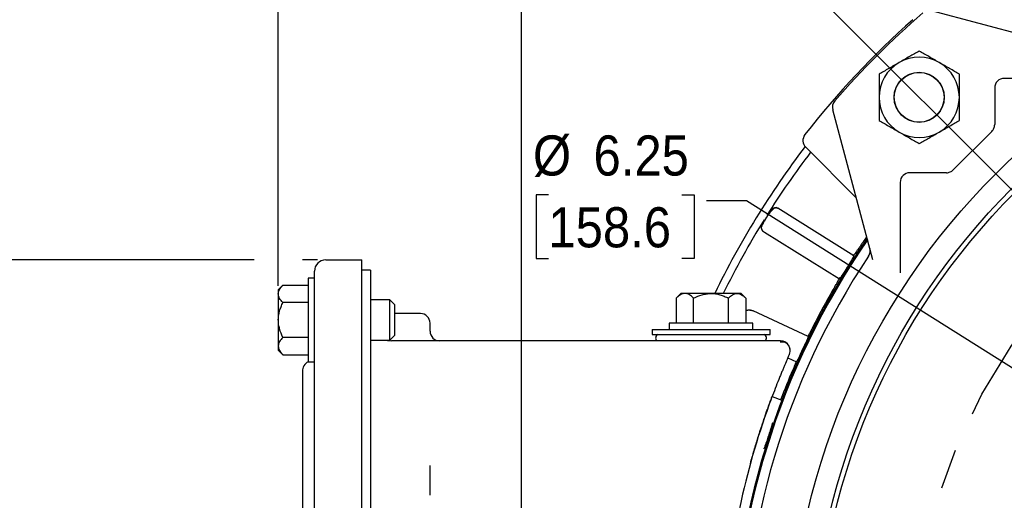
# Model space of a CAD drawing. Header units: inches. Extents: x 1.5 to 80, y 0 to 39.8.
# Tile 8 of 15: x 51.4 to 57.5, y 30.9 to 33.9. Entities that reach past the tile are written whole.
import ezdxf

# ---------------------------------------------------------------- set-up
doc = ezdxf.new("R2010")
doc.units = ezdxf.units.IN
doc.header["$MEASUREMENT"] = 0
doc.linetypes.add('SLD-Center', pattern=[1.45, 0.7, -0.25, 0.25, -0.25])
doc.linetypes.add('SLD-Solid', pattern=[0])
doc.layers.add('CENTER', color=40, linetype='SLD-Center')
doc.layers.add('SLD-0', color=7, linetype='Continuous')
doc.styles.add('SLDTEXTSTYLE0', font='GOTHIC.TTF', dxfattribs={"width": 0.913})
doc.dimstyles.new('SLDDIMSTYLE0', dxfattribs={"dimtxt": 0.25, "dimasz": 0.3, "dimexe": 0, "dimexo": 0.0625, "dimgap": 0.0625, "dimtad": 0, "dimtih": 1, "dimtoh": 1, "dimrnd": 1e-09, "dimzin": 12, "dimdsep": 46, "dimtxsty": 'SLDTEXTSTYLE0', "dimsah": 1, "dimcen": 0.09, "dimadec": 0, "dimazin": 3, "dimtfac": 1, "dimtofl": 0, "dimtmove": 0, "dimatfit": 3, "dimfxl": 0, "dimfrac": 2, "dimtolj": 1, "dimtzin": 12, "dimarcsym": 0})
doc.dimstyles.new('SLDDIMSTYLE4', dxfattribs={"dimtxt": 0.25, "dimasz": 0.3, "dimexe": 0, "dimexo": 0.0625, "dimgap": 0.0625, "dimtad": 0, "dimtih": 1, "dimtoh": 1, "dimdec": 4, "dimzin": 4, "dimdsep": 46, "dimtxsty": 'SLDTEXTSTYLE0', "dimsah": 1, "dimcen": 0.09, "dimazin": 1, "dimtfac": 1, "dimtofl": 0, "dimtmove": 0, "dimatfit": 3, "dimfxl": 0, "dimfrac": 2, "dimtolj": 1, "dimtzin": 12, "dimarcsym": 0})
doc.dimstyles.new('SLDDIMSTYLE6', dxfattribs={"dimtxt": 0.25, "dimasz": 0.3, "dimexe": 0, "dimexo": 0.0625, "dimgap": 0.0625, "dimtad": 0, "dimtih": 1, "dimtoh": 1, "dimrnd": 1e-09, "dimzin": 12, "dimdsep": 46, "dimtxsty": 'SLDTEXTSTYLE0', "dimsah": 1, "dimcen": 0, "dimadec": 0, "dimazin": 3, "dimtfac": 1, "dimtofl": 0, "dimtmove": 0, "dimatfit": 3, "dimfxl": 0, "dimfrac": 2, "dimtolj": 1, "dimtzin": 12, "dimarcsym": 0})

# ---------------------------------------------------------------- blocks, each defined once
blk = doc.blocks.new('_D_8')
at = {"layer": 'SLD-0'}
for p, q in [((60.5767, 34.7697), (60.5767, 36.5864)), ((57.9781, 32.481), (55.8363, 34.6229))]:
    blk.add_line(p, q, dxfattribs=at)
for start, end in [(90, 103.51152), (120.28186, 135)]:
    blk.add_arc((60.5767, 29.8824), 6.579, start, end, dxfattribs=at)
for points in [[(60.5767, 36.4614), (60.2754, 36.5171), (60.2782, 36.3921)], [(55.9246, 34.5345), (56.1847, 34.6965), (56.0984, 34.7869)]]:
    blk.add_solid(points, dxfattribs=at)
at = {"layer": 'SLD-0', "char_height": 0.25, "attachment_point": 1, "style": 'SLDTEXTSTYLE0'}
for s, insert in [('45.00°', (57.5767, 36.28)), ('EQ. SPACED', (57.0785, 35.8831))]:
    blk.add_mtext(s, dxfattribs=dict(at, insert=insert))
blk = doc.blocks.new('_D_9')
at = {"layer": 'SLD-0'}
for p, q in [((54.5222, 30.0324), (54.5222, 37.293)), ((60.5767, 35.4254), (60.5767, 37.293)), ((54.5222, 37.168), (56.9308, 37.168)), ((57.1338, 37.2048), (57.0577, 37.2048)), ((57.0577, 37.2048), (57.0577, 36.808)), ((57.9651, 37.2048), (58.0413, 37.2048)), ((58.0413, 37.2048), (58.0413, 36.808)), ((60.5767, 37.168), (58.1681, 37.168)), ((57.0577, 36.808), (57.1338, 36.808)), ((58.0413, 36.808), (57.9651, 36.808)), ((60.5767, 34.7697), (60.5767, 35.1254)), ((54.5222, 27.7824), (54.5222, 29.7324))]:
    blk.add_line(p, q, dxfattribs=at)
for points in [[(54.5222, 37.168), (54.8222, 37.1055), (54.8222, 37.2305)], [(60.5767, 37.168), (60.2767, 37.2305), (60.2767, 37.1055)]]:
    blk.add_solid(points, dxfattribs=at)
at = {"layer": 'SLD-0', "char_height": 0.25, "attachment_point": 1, "style": 'SLDTEXTSTYLE0'}
for s, insert in [('6.05', (57.2262, 37.575)), ('153.8', (57.1338, 37.1273))]:
    blk.add_mtext(s, dxfattribs=dict(at, insert=insert))
blk = doc.blocks.new('_D_11')
at = {"layer": 'SLD-0'}
for p, q in [((52.8572, 32.4474), (50.5193, 32.4474)), ((50.6443, 32.4474), (50.6443, 30.2932)), ((53.2522, 32.4474), (53.1572, 32.4474)), ((50.2286, 29.9192), (50.1525, 29.9192)), ((50.1525, 29.9192), (50.1525, 29.5223)), ((51.0599, 29.9192), (51.1361, 29.9192)), ((51.1361, 29.9192), (51.1361, 29.5223)), ((50.1525, 29.5223), (50.2286, 29.5223)), ((51.1361, 29.5223), (51.0599, 29.5223)), ((50.6443, 27.3174), (50.6443, 29.4715)), ((53.2522, 27.3174), (50.5193, 27.3174))]:
    blk.add_line(p, q, dxfattribs=at)
for points in [[(50.6443, 32.4474), (50.5818, 32.1474), (50.7068, 32.1474)], [(50.6443, 27.3174), (50.7068, 27.6174), (50.5818, 27.6174)]]:
    blk.add_solid(points, dxfattribs=at)
at = {"layer": 'SLD-0', "char_height": 0.25, "attachment_point": 1, "style": 'SLDTEXTSTYLE0'}
for s, insert in [('5.13', (50.321, 30.2893)), ('130.3', (50.2286, 29.8417))]:
    blk.add_mtext(s, dxfattribs=dict(at, insert=insert))
blk = doc.blocks.new('_D_15')
at = {"layer": 'SLD-0'}
for p, q in [((65.0732, 28.391), (65.8441, 28.1353)), ((66.2465, 28.1721), (66.1703, 28.1721)), ((66.1703, 28.1721), (66.1703, 27.7752)), ((67.0777, 28.1721), (67.1539, 28.1721)), ((67.1539, 28.1721), (67.1539, 27.7752)), ((65.8441, 28.1353), (66.0941, 28.1353)), ((66.1703, 27.7752), (66.2465, 27.7752)), ((67.1539, 27.7752), (67.0777, 27.7752))]:
    blk.add_line(p, q, dxfattribs=at)
blk.add_solid([(65.0732, 28.391), (65.3382, 28.2372), (65.3776, 28.3559)], dxfattribs=at)
at = {"layer": 'SLD-0', "char_height": 0.25, "attachment_point": 1, "style": 'SLDTEXTSTYLE0'}
for s, insert in [('%%c', (66.1503, 28.5422)), ('9.47', (66.5273, 28.5422)), ('240.7', (66.2465, 28.0945))]:
    blk.add_mtext(s, dxfattribs=dict(at, insert=insert))
blk = doc.blocks.new('_D_17')
at = {"layer": 'SLD-0'}
for p, q in [((66.4699, 31.7277), (66.3937, 31.7277)), ((66.3937, 31.7277), (66.3937, 31.3309)), ((67.3011, 31.7277), (67.3773, 31.7277)), ((67.3773, 31.7277), (67.3773, 31.3309)), ((65.6957, 31.5796), (66.0314, 31.6909)), ((66.0314, 31.6909), (66.2814, 31.6909)), ((66.3937, 31.3309), (66.4699, 31.3309)), ((67.3773, 31.3309), (67.3011, 31.3309))]:
    blk.add_line(p, q, dxfattribs=at)
blk.add_solid([(65.6957, 31.5796), (66.0001, 31.6147), (65.9608, 31.7334)], dxfattribs=at)
at = {"layer": 'SLD-0', "char_height": 0.25, "attachment_point": 1, "style": 'SLDTEXTSTYLE0'}
for s, insert in [('%%c', (66.2814, 32.0979)), ('10.79', (66.6584, 32.0979)), ('274.0', (66.4699, 31.6502))]:
    blk.add_mtext(s, dxfattribs=dict(at, insert=insert))
blk = doc.blocks.new('_D_18')
at = {"layer": 'SLD-0'}
for p, q in [((54.6894, 32.8526), (54.6133, 32.8526)), ((54.6133, 32.8526), (54.6133, 32.4558)), ((55.5207, 32.8526), (55.5969, 32.8526)), ((55.5969, 32.8526), (55.5969, 32.4558)), ((55.923, 32.8158), (55.673, 32.8158)), ((57.935, 31.5476), (55.923, 32.8158)), ((54.6133, 32.4558), (54.6894, 32.4558)), ((55.5969, 32.4558), (55.5207, 32.4558))]:
    blk.add_line(p, q, dxfattribs=at)
blk.add_solid([(57.935, 31.5476), (57.7146, 31.7604), (57.6479, 31.6547)], dxfattribs=at)
at = {"layer": 'SLD-0', "char_height": 0.25, "attachment_point": 1, "style": 'SLDTEXTSTYLE0'}
for s, insert in [('%%c', (54.5933, 33.2228)), ('6.25', (54.9703, 33.2228)), ('158.6', (54.6894, 32.7751))]:
    blk.add_mtext(s, dxfattribs=dict(at, insert=insert))
blk = doc.blocks.new('_D_19')
at = {"layer": 'SLD-0'}
for p, q in [((53.0072, 32.2848), (53.0072, 38.3138)), ((60.5767, 34.7697), (60.5767, 38.3138)), ((56.3763, 38.2256), (56.3002, 38.2256)), ((56.3002, 38.2256), (56.3002, 37.8288)), ((57.2076, 38.2256), (57.2838, 38.2256)), ((57.2838, 38.2256), (57.2838, 37.8288)), ((53.0072, 38.1888), (56.1733, 38.1888)), ((60.5767, 38.1888), (57.4106, 38.1888)), ((56.3002, 37.8288), (56.3763, 37.8288)), ((57.2838, 37.8288), (57.2076, 37.8288))]:
    blk.add_line(p, q, dxfattribs=at)
for points in [[(53.0072, 38.1888), (53.3072, 38.1263), (53.3072, 38.2513)], [(60.5767, 38.1888), (60.2767, 38.2513), (60.2767, 38.1263)]]:
    blk.add_solid(points, dxfattribs=at)
at = {"layer": 'SLD-0', "char_height": 0.25, "attachment_point": 1, "style": 'SLDTEXTSTYLE0'}
for s, insert in [('7.57', (56.4687, 38.5957)), ('192.3', (56.3763, 38.1481))]:
    blk.add_mtext(s, dxfattribs=dict(at, insert=insert))
blk = doc.blocks.new('_D_20')
at = {"layer": 'SLD-0'}
for p, q in [((53.0072, 32.2848), (53.0072, 39.419)), ((65.9697, 36.4519), (65.9697, 39.419)), ((59.0728, 39.3308), (58.9967, 39.3308)), ((58.9967, 39.3308), (58.9967, 38.9339)), ((59.9041, 39.3308), (59.9803, 39.3308)), ((59.9803, 39.3308), (59.9803, 38.9339)), ((53.0072, 39.294), (58.8698, 39.294)), ((65.9697, 39.294), (60.1071, 39.294)), ((58.9967, 38.9339), (59.0728, 38.9339)), ((59.9803, 38.9339), (59.9041, 38.9339)), ((65.9697, 33.1102), (65.9697, 36.1519)), ((65.9697, 31.8205), (65.9697, 32.8102)), ((65.9697, 30.6429), (65.9697, 31.5205)), ((65.9697, 29.9324), (65.9697, 30.3429))]:
    blk.add_line(p, q, dxfattribs=at)
for points in [[(53.0072, 39.294), (53.3072, 39.2315), (53.3072, 39.3565)], [(65.9697, 39.294), (65.6697, 39.3565), (65.6697, 39.2315)]]:
    blk.add_solid(points, dxfattribs=at)
at = {"layer": 'SLD-0', "char_height": 0.25, "attachment_point": 1, "style": 'SLDTEXTSTYLE0'}
for s, insert in [('12.96', (59.0728, 39.7009)), ('329.2', (59.0728, 39.2533))]:
    blk.add_mtext(s, dxfattribs=dict(at, insert=insert))
blk = doc.blocks.new('_D_22')
at = {"layer": 'SLD-0'}
for p, q in [((66.31, 32.997), (66.2338, 32.997)), ((66.2338, 32.997), (66.2338, 32.6001)), ((67.1412, 32.997), (67.2174, 32.997)), ((67.2174, 32.997), (67.2174, 32.6001)), ((64.3754, 32.0756), (65.9076, 32.9602)), ((65.9076, 32.9602), (66.1576, 32.9602)), ((66.2338, 32.6001), (66.31, 32.6001)), ((67.2174, 32.6001), (67.1412, 32.6001))]:
    blk.add_line(p, q, dxfattribs=at)
blk.add_solid([(64.3754, 32.0756), (64.6665, 32.1714), (64.604, 32.2797)], dxfattribs=at)
at = {"layer": 'SLD-0', "char_height": 0.25, "attachment_point": 1, "style": 'SLDTEXTSTYLE0'}
for s, insert in [('%%c', (66.2138, 33.3671)), ('8.77', (66.5909, 33.3671)), ('222.8', (66.31, 32.9195))]:
    blk.add_mtext(s, dxfattribs=dict(at, insert=insert))

msp = doc.modelspace()

# ---------------------------------------------------------------- linework, layer by layer
at = {"layer": 'CENTER'}
msp.add_circle((60.57672, 29.88239), 3.625, dxfattribs=at)
at = {"layer": 'SLD-0', "linetype": 'SLD-Solid', "lineweight": 25}
for p, q in [((58.0111, 33.74876), (57.07626, 33.99925)), ((58.09222, 33.57866), (57.52876, 33.57866)), ((57.46876, 33.51866), (57.46876, 33.29052)), ((56.71035, 32.44801), (56.45986, 33.38285)), ((57.45119, 33.24809), (57.21102, 33.00792)), ((56.29211, 33.14877), (56.60694, 32.83393)), ((56.88044, 32.93035), (56.88044, 32.36689)), ((57.16859, 32.99035), (56.94044, 32.99035)), ((56.1191, 32.76855), (56.11758, 32.76617)), ((56.59238, 32.47281), (56.11862, 32.76886)), ((56.02728, 32.62487), (56.02856, 32.62366)), ((56.02817, 32.6239), (56.03441, 32.62)), ((56.03441, 32.62), (56.50184, 32.32792)), ((53.30222, 32.44739), (53.52722, 32.44739)), ((53.52722, 32.00739), (53.52722, 32.44739)), ((53.58222, 32.38239), (53.52722, 32.38239)), ((53.58222, 32.38239), (53.58222, 32.00239)), ((56.54921, 32.39956), (56.54875, 32.39884)), ((53.23222, 32.33239), (53.19222, 32.33239)), ((53.19222, 32.33239), (53.19222, 31.81239)), ((53.23222, 32.00739), (53.23222, 32.37739)), ((53.03623, 32.28889), (53.00722, 32.25989)), ((53.00722, 32.25989), (53.00722, 32.23477)), ((53.03623, 32.28889), (53.19222, 32.28889)), ((53.00722, 32.23477), (53.00722, 32.07239)), ((53.70222, 32.19739), (53.58222, 32.19739)), ((53.73222, 32.16739), (53.70222, 32.19739)), ((53.70222, 32.07239), (53.70222, 32.19739)), ((55.51472, 32.23739), (55.48572, 32.20838)), ((55.48572, 32.20838), (55.48572, 32.05239)), ((55.53984, 32.23739), (55.51472, 32.23739)), ((55.70222, 32.23739), (55.53984, 32.23739)), ((55.59397, 32.05239), (55.59397, 32.20838)), ((55.8646, 32.23739), (55.70222, 32.23739)), ((55.81048, 32.05239), (55.81048, 32.20838)), ((55.88972, 32.23739), (55.8646, 32.23739)), ((55.91873, 32.20838), (55.88972, 32.23739)), ((55.91873, 32.20838), (55.91873, 32.05239)), ((53.19222, 32.18064), (53.03623, 32.18064)), ((53.73222, 32.07239), (53.73222, 32.16739)), ((53.00722, 32.07239), (53.00722, 31.91001)), ((53.70222, 31.94739), (53.70222, 32.07239)), ((53.89222, 32.11239), (53.73222, 32.11239)), ((53.73222, 31.97739), (53.73222, 32.07239)), ((56.30788, 31.96884), (55.96404, 32.12918)), ((53.95222, 32.00239), (53.95222, 32.05239)), ((55.33472, 32.01239), (55.33472, 31.98239)), ((55.33472, 32.01239), (56.06972, 32.01239)), ((55.44222, 32.05239), (55.44222, 32.01239)), ((55.96222, 32.05239), (55.44222, 32.05239)), ((55.96222, 32.01239), (55.96222, 32.05239)), ((56.06972, 31.98239), (56.06972, 32.01239)), ((53.19222, 31.96413), (53.03623, 31.96413)), ((53.23222, 27.75739), (53.23222, 32.00739)), ((53.52722, 27.75739), (53.52722, 32.00739)), ((53.58222, 32.00239), (53.58222, 27.76239)), ((53.70222, 31.94739), (53.73222, 31.97739)), ((55.33472, 31.98239), (56.06972, 31.98239)), ((53.00722, 31.91001), (53.00722, 31.88489)), ((53.58222, 31.94739), (53.70222, 31.94739)), ((56.13519, 31.94239), (53.71222, 31.94239)), ((53.00722, 31.88489), (53.03623, 31.85588)), ((53.03623, 31.85588), (53.19222, 31.85588)), ((56.18056, 31.83649), (56.23445, 31.81136)), ((53.19222, 31.81239), (53.23222, 31.81239)), ((53.15722, 31.75176), (53.15722, 31.43739)), ((56.08266, 31.59512), (56.14341, 31.57235)), ((53.15722, 31.43739), (53.15722, 28.32739)), ((56.03087, 31.44925), (56.03063, 31.44933)), ((56.05988, 31.35045), (56.05962, 31.34963)), ((55.97861, 31.28658), (55.9788, 31.28652)), ((53.95222, 30.98019), (53.95222, 31.16458))]:
    msp.add_line(p, q, dxfattribs=at)
at = {"layer": 'SLD-0', "linetype": 'SLD-Solid', "lineweight": 25, "flags": 128}
for points in [[(56.04792, 32.71179), (56.04798, 32.71188), (56.04803, 32.71197), (56.04809, 32.71206), (56.04815, 32.71215), (56.0482, 32.71225), (56.04826, 32.71234), (56.04832, 32.71243), (56.04838, 32.71252)], [(53.67652, 31.94739), (53.68686, 31.94488), (53.71222, 31.94239)]]:
    msp.add_lwpolyline(points, dxfattribs=at)
at = {"layer": 'SLD-0', "linetype": 'SLD-Solid', "lineweight": 25}
for centre, radius in [((60.57672, 29.88239), 4.38638), ((60.57672, 29.88239), 4.24925), ((60.57672, 29.88239), 4.21925), ((56.99876, 33.46035), 0.15625), ((56.99876, 33.46035), 0.155), ((60.57672, 29.88239), 3.1227)]:
    msp.add_circle(centre, radius, dxfattribs=at)
for centre, radius, start, end in [((60.57672, 29.88239), 5.43, 130.900444, 139.099556), ((60.57672, 29.88239), 5.44, 131.696741, 142.046601), ((56.99876, 33.46035), 0.25, 120, 180), ((56.99876, 33.46035), 0.25, 60, 120), ((56.99876, 33.46035), 0.25, 0, 60), ((57.52876, 33.51866), 0.06, 90, 180), ((56.51782, 33.39838), 0.06, 139.099556, 195), ((56.99876, 33.46035), 0.25, 180, 240), ((56.99876, 33.46035), 0.25, 300, 0), ((56.99876, 33.46035), 0.25, 240, 300), ((56.33453, 33.1912), 0.06, 142.046601, 225), ((60.57672, 29.88239), 5.393, 142.669659, 154.107937), ((60.57672, 29.88239), 5.345, 142.741581, 147.878409), ((56.94044, 32.93035), 0.06, 90, 180), ((56.10314, 32.74304), 0.02998, 57.959371, 147.363947), ((60.57672, 29.88239), 5.345, 148.221361, 153.857914), ((56.04452, 32.64921), 0.03001, 183.872055, 238.014792), ((60.57672, 29.88239), 4.7445, 145.330137, 214.669863), ((60.57672, 29.88239), 4.74343, 145.341125, 180), ((60.57672, 29.88239), 4.73732, 145.403927, 214.596073), ((60.57672, 29.88239), 4.7414, 145.36198, 163.584942), ((60.57672, 29.88239), 4.75268, 145.246507, 145.600236), ((53.30222, 32.37739), 0.07, 90, 180), ((60.57672, 29.88239), 4.67527, 146.392124, 213.607876), ((60.57672, 29.88239), 4.75268, 150.399764, 153.287096), ((53.89222, 32.05239), 0.06, 0, 90), ((54.01222, 32.00239), 0.06, 180, 270), ((55.38222, 31.95987), 0.025, 115.750614, 224.371384), ((56.02222, 31.95987), 0.025, 315.628616, 64.249386), ((56.13519, 31.88239), 0.06, 26.898934, 90), ((56.13519, 31.88239), 0.06, 336.117752, 11.366904), ((60.57672, 29.88239), 4.74943, 154.651589, 155.348411), ((53.22722, 31.75176), 0.07, 119.997903, 180), ((60.57672, 29.88239), 4.75268, 156.712904, 159.133907), ((60.65222, 29.88239), 4.88, 160.118193, 175.681116)]:
    msp.add_arc(centre, radius, start, end, dxfattribs=at)
for points, knots in [([(56.99876, 33.74902), (56.97917, 33.73771), (56.95914, 33.72615), (56.92801, 33.70817), (56.91746, 33.70208), (56.89589, 33.68963), (56.88482, 33.68324), (56.87376, 33.67685)], [0, 0, 0, 0, 0.5, 0.5, 0.75, 0.75, 1, 1, 1, 1]), ([(57.12376, 33.67685), (57.10181, 33.68952), (57.08045, 33.70186), (57.04908, 33.71997), (57.03872, 33.72595), (57.01847, 33.73764), (57.00854, 33.74338), (56.99876, 33.74902)], [0, 0, 0, 0, 0.5, 0.5, 0.75, 0.75, 1, 1, 1, 1]), ([(56.87376, 33.67685), (56.85181, 33.66418), (56.83045, 33.65185), (56.79908, 33.63373), (56.78872, 33.62775), (56.76847, 33.61606), (56.75854, 33.61033), (56.74876, 33.60468)], [0, 0, 0, 0, 0.5, 0.5, 0.75, 0.75, 1, 1, 1, 1]), ([(57.24876, 33.60468), (57.22917, 33.61599), (57.20914, 33.62756), (57.17801, 33.64553), (57.16746, 33.65163), (57.14589, 33.66408), (57.13482, 33.67047), (57.12376, 33.67685)], [0, 0, 0, 0, 0.5, 0.5, 0.75, 0.75, 1, 1, 1, 1]), ([(56.74876, 33.60468), (56.74876, 33.58206), (56.74876, 33.55893), (56.74876, 33.52299), (56.74876, 33.5108), (56.74876, 33.4859), (56.74876, 33.47312), (56.74876, 33.46035)], [0, 0, 0, 0, 0.5, 0.5, 0.75, 0.75, 1, 1, 1, 1]), ([(57.24876, 33.46035), (57.24876, 33.48569), (57.24876, 33.51036), (57.24876, 33.54658), (57.24876, 33.55855), (57.24876, 33.58193), (57.24876, 33.59339), (57.24876, 33.60468)], [0, 0, 0, 0, 0.5, 0.5, 0.75, 0.75, 1, 1, 1, 1]), ([(56.74876, 33.46035), (56.74876, 33.435), (56.74876, 33.41034), (56.74876, 33.37411), (56.74876, 33.36214), (56.74876, 33.33876), (56.74876, 33.3273), (56.74876, 33.31601)], [0, 0, 0, 0, 0.5, 0.5, 0.75, 0.75, 1, 1, 1, 1]), ([(57.24876, 33.31601), (57.24876, 33.33863), (57.24876, 33.36176), (57.24876, 33.3977), (57.24876, 33.40989), (57.24876, 33.43479), (57.24876, 33.44758), (57.24876, 33.46035)], [0, 0, 0, 0, 0.5, 0.5, 0.75, 0.75, 1, 1, 1, 1]), ([(56.74876, 33.31601), (56.76835, 33.3047), (56.78839, 33.29313), (56.81951, 33.27516), (56.83007, 33.26907), (56.85163, 33.25662), (56.8627, 33.25022), (56.87376, 33.24384)], [0, 0, 0, 0, 0.5, 0.5, 0.75, 0.75, 1, 1, 1, 1]), ([(57.12376, 33.24384), (57.14571, 33.25651), (57.16707, 33.26885), (57.19845, 33.28696), (57.20881, 33.29294), (57.22906, 33.30463), (57.23898, 33.31036), (57.24876, 33.31601)], [0, 0, 0, 0, 0.5, 0.5, 0.75, 0.75, 1, 1, 1, 1]), ([(56.87376, 33.24384), (56.89571, 33.23117), (56.91707, 33.21883), (56.94845, 33.20072), (56.95881, 33.19474), (56.97906, 33.18305), (56.98898, 33.17732), (56.99876, 33.17167)], [0, 0, 0, 0, 0.5, 0.5, 0.75, 0.75, 1, 1, 1, 1]), ([(56.99876, 33.17167), (57.01835, 33.18298), (57.03839, 33.19455), (57.06951, 33.21252), (57.08007, 33.21861), (57.10163, 33.23106), (57.1127, 33.23746), (57.12376, 33.24384)], [0, 0, 0, 0, 0.5, 0.5, 0.75, 0.75, 1, 1, 1, 1]), ([(57.45119, 33.24809), (57.45674, 33.25365), (57.46119, 33.2603), (57.4672, 33.27481), (57.46876, 33.28266), (57.46876, 33.29052)], [0, 0, 0, 0, 0.5, 0.5, 1, 1, 1, 1]), ([(57.16859, 32.99035), (57.17645, 32.99035), (57.1843, 32.99191), (57.19881, 32.99792), (57.20546, 33.00237), (57.21102, 33.00792)], [0, 0, 0, 0, 0.5, 0.5, 1, 1, 1, 1]), ([(56.07789, 32.75921), (56.078, 32.75937), (56.0779, 32.75922), (56.0773, 32.75828), (56.07679, 32.75748), (56.07539, 32.7553), (56.07451, 32.75392), (56.07239, 32.75059), (56.07115, 32.74864), (56.06702, 32.74215), (56.06366, 32.73683), (56.05636, 32.72526), (56.05234, 32.71886), (56.04838, 32.71252)], [0, 0, 0, 0, 0.125, 0.125, 0.25, 0.25, 0.375, 0.375, 0.5, 0.5, 0.75, 0.75, 1, 1, 1, 1]), ([(56.11843, 32.7675), (56.11746, 32.76804), (56.11544, 32.76918), (56.11082, 32.77064), (56.1046, 32.77091), (56.0972, 32.76867), (56.08577, 32.76144), (56.07373, 32.74775), (56.06, 32.72904), (56.05264, 32.71801), (56.0488, 32.71225)], [0, 0, 0, 0, 0.0300756, 0.0623492, 0.1387458, 0.2356131, 0.3529298, 0.6436299, 0.8140574, 1, 1, 1, 1]), ([(56.04792, 32.71179), (56.0448, 32.70675), (56.03851, 32.69656), (56.02974, 32.68162), (56.02254, 32.66876), (56.01639, 32.65613), (56.01381, 32.65066), (56.01463, 32.64756), (56.01472, 32.6472)], [0, 0, 0, 0, 0.1710122, 0.3453081, 0.5181251, 0.683218, 0.9632052, 1, 1, 1, 1]), ([(56.01889, 32.66479), (56.01887, 32.66476), (56.01882, 32.66468), (56.019, 32.66496), (56.01935, 32.66553), (56.01989, 32.66643), (56.02098, 32.66822), (56.02305, 32.6716), (56.02668, 32.67751), (56.03115, 32.68478), (56.03577, 32.69225), (56.04009, 32.69923), (56.04397, 32.70546), (56.0466, 32.70967), (56.04792, 32.71179)], [0, 0, 0, 0, 0.0504287, 0.1003741, 0.150176, 0.2001773, 0.2507167, 0.3753053, 0.5002306, 0.6249041, 0.7498518, 0.8334364, 0.9163092, 1, 1, 1, 1]), ([(56.65522, 32.56747), (56.65089, 32.56115), (56.64662, 32.55493), (56.63821, 32.5427), (56.63403, 32.53663), (56.62598, 32.52499), (56.62214, 32.51947), (56.61484, 32.509), (56.61135, 32.50401), (56.60498, 32.49502), (56.60209, 32.49098), (56.59687, 32.4838), (56.59455, 32.48067), (56.58875, 32.47308), (56.58626, 32.47021), (56.58537, 32.46981)], [0, 0, 0, 0, 0.125, 0.125, 0.25, 0.25, 0.375, 0.375, 0.5, 0.5, 0.625, 0.625, 0.75, 0.75, 1, 1, 1, 1]), ([(56.68295, 32.47018), (56.68781, 32.47749), (56.691, 32.48582), (56.69303, 32.49866), (56.69326, 32.50307), (56.6928, 32.51177), (56.69212, 32.51606), (56.69098, 32.52031)], [0, 0, 0, 0, 0.5, 0.5, 0.75, 0.75, 1, 1, 1, 1]), ([(56.59219, 32.4728), (56.59286, 32.47309), (56.59225, 32.47142), (56.58946, 32.46608), (56.58825, 32.46387), (56.58526, 32.45862), (56.58346, 32.45553), (56.57943, 32.44874), (56.5772, 32.44502), (56.57232, 32.43695), (56.56967, 32.43261), (56.56142, 32.41918), (56.55535, 32.4094), (56.54921, 32.39956)], [0, 0, 0, 0, 0.25, 0.25, 0.375, 0.375, 0.5, 0.5, 0.625, 0.625, 0.75, 0.75, 1, 1, 1, 1]), ([(56.54875, 32.39884), (56.54568, 32.39392), (56.54265, 32.38909), (56.53668, 32.37961), (56.5337, 32.3749), (56.52804, 32.36599), (56.52535, 32.36178), (56.52024, 32.35385), (56.51782, 32.35014), (56.51132, 32.34027), (56.50781, 32.33511), (56.50308, 32.3287), (56.5018, 32.32737), (56.50177, 32.3281)], [0, 0, 0, 0, 0.125, 0.125, 0.25, 0.25, 0.375, 0.375, 0.5, 0.5, 0.75, 0.75, 1, 1, 1, 1]), ([(56.50146, 32.33554), (56.50148, 32.33505), (56.50113, 32.33396), (56.4997, 32.33058), (56.49861, 32.32828), (56.49574, 32.32255), (56.49399, 32.31917), (56.48984, 32.31137), (56.48743, 32.30691), (56.48214, 32.29725), (56.47926, 32.29205), (56.47304, 32.28087), (56.46969, 32.27488), (56.45937, 32.25651), (56.45188, 32.24328), (56.44431, 32.22995)], [0, 0, 0, 0, 0.125, 0.125, 0.25, 0.25, 0.375, 0.375, 0.5, 0.5, 0.625, 0.625, 0.75, 0.75, 1, 1, 1, 1]), ([(53.00722, 32.23477), (53.00722, 32.24427), (53.01015, 32.25352), (53.01788, 32.2671), (53.02101, 32.27159), (53.02807, 32.28036), (53.032, 32.28466), (53.03623, 32.28889)], [0, 0, 0, 0, 0.5, 0.5, 0.75, 0.75, 1, 1, 1, 1]), ([(53.03623, 32.18064), (53.02775, 32.18912), (53.02054, 32.1978), (53.01283, 32.21127), (53.01078, 32.21585), (53.00797, 32.22518), (53.00722, 32.22998), (53.00722, 32.23477)], [0, 0, 0, 0, 0.5, 0.5, 0.75, 0.75, 1, 1, 1, 1]), ([(55.53984, 32.23739), (55.53034, 32.23739), (55.52109, 32.23446), (55.5075, 32.22673), (55.50302, 32.2236), (55.49425, 32.21654), (55.48995, 32.21261), (55.48572, 32.20838)], [0, 0, 0, 0, 0.5, 0.5, 0.75, 0.75, 1, 1, 1, 1]), ([(55.59397, 32.20838), (55.58549, 32.21686), (55.57681, 32.22407), (55.56334, 32.23178), (55.55876, 32.23383), (55.54943, 32.23664), (55.54463, 32.23739), (55.53984, 32.23739)], [0, 0, 0, 0, 0.5, 0.5, 0.75, 0.75, 1, 1, 1, 1]), ([(55.59397, 32.20838), (55.61094, 32.21686), (55.62828, 32.22407), (55.65524, 32.23178), (55.66438, 32.23383), (55.68306, 32.23664), (55.69265, 32.23739), (55.70222, 32.23739)], [0, 0, 0, 0, 0.5, 0.5, 0.75, 0.75, 1, 1, 1, 1]), ([(55.70222, 32.23739), (55.72123, 32.23739), (55.73973, 32.23446), (55.7669, 32.22673), (55.77588, 32.2236), (55.79341, 32.21654), (55.80201, 32.21261), (55.81048, 32.20838)], [0, 0, 0, 0, 0.5, 0.5, 0.75, 0.75, 1, 1, 1, 1]), ([(55.81048, 32.20838), (55.81896, 32.21686), (55.82763, 32.22407), (55.84111, 32.23178), (55.84568, 32.23383), (55.85502, 32.23664), (55.85981, 32.23739), (55.8646, 32.23739)], [0, 0, 0, 0, 0.5, 0.5, 0.75, 0.75, 1, 1, 1, 1]), ([(55.8646, 32.23739), (55.87411, 32.23739), (55.88336, 32.23446), (55.89694, 32.22673), (55.90143, 32.2236), (55.9102, 32.21654), (55.9145, 32.21261), (55.91873, 32.20838)], [0, 0, 0, 0, 0.5, 0.5, 0.75, 0.75, 1, 1, 1, 1]), ([(53.00722, 32.07239), (53.00722, 32.09139), (53.01015, 32.10989), (53.01788, 32.13706), (53.02101, 32.14604), (53.02807, 32.16357), (53.032, 32.17217), (53.03623, 32.18064)], [0, 0, 0, 0, 0.5, 0.5, 0.75, 0.75, 1, 1, 1, 1]), ([(55.91873, 32.13093), (55.92061, 32.13165), (55.92642, 32.13389), (55.93724, 32.13502), (55.95087, 32.13417), (55.95963, 32.13079), (55.96412, 32.12905)], [0, 0, 0, 0, 0.129466, 0.3995657, 0.692052, 1, 1, 1, 1]), ([(55.9638, 32.1285), (55.95839, 32.13042), (55.94803, 32.13411), (55.9323, 32.13437), (55.923, 32.13182), (55.91873, 32.13066)], [0, 0, 0, 0, 0.3712461, 0.7116224, 1, 1, 1, 1]), ([(53.03623, 31.96413), (53.02775, 31.9811), (53.02054, 31.99845), (53.01283, 32.0254), (53.01078, 32.03455), (53.00797, 32.05322), (53.00722, 32.06281), (53.00722, 32.07239)], [0, 0, 0, 0, 0.5, 0.5, 0.75, 0.75, 1, 1, 1, 1]), ([(56.3313, 32.01881), (56.32824, 32.01277), (56.32213, 32.00069), (56.31393, 31.98495), (56.30806, 31.974), (56.30621, 31.971), (56.30555, 31.96993)], [0, 0, 0, 0, 0.2808085, 0.5616131, 0.8425046, 1, 1, 1, 1]), ([(53.03623, 31.96413), (53.02775, 31.95565), (53.02054, 31.94698), (53.01283, 31.9335), (53.01078, 31.92893), (53.00797, 31.91959), (53.00722, 31.91479), (53.00722, 31.91001)], [0, 0, 0, 0, 0.5, 0.5, 0.75, 0.75, 1, 1, 1, 1]), ([(56.30775, 31.96882), (56.30818, 31.96907), (56.30791, 31.96789), (56.30646, 31.96404), (56.30582, 31.96244), (56.30423, 31.95864), (56.30326, 31.9564), (56.30001, 31.949), (56.29729, 31.943), (56.29128, 31.92999), (56.28795, 31.92287), (56.28456, 31.91572)], [0, 0, 0, 0, 0.25, 0.25, 0.375, 0.375, 0.5, 0.5, 0.75, 0.75, 1, 1, 1, 1]), ([(53.00722, 31.91001), (53.00722, 31.9005), (53.01015, 31.89125), (53.01788, 31.87767), (53.02101, 31.87318), (53.02807, 31.86441), (53.032, 31.86011), (53.03623, 31.85588)], [0, 0, 0, 0, 0.5, 0.5, 0.75, 0.75, 1, 1, 1, 1]), ([(56.19512, 31.88523), (56.1938, 31.89297), (56.19111, 31.90869), (56.17523, 31.92649), (56.15427, 31.93612), (56.13943, 31.93507), (56.13228, 31.93456)], [0, 0, 0, 0, 0.252116, 0.511769, 0.7645197, 1, 1, 1, 1]), ([(56.19005, 31.85809), (56.19005, 31.85809), (56.18907, 31.85589), (56.18528, 31.84729), (56.18241, 31.84077), (56.17514, 31.82409), (56.17074, 31.81394), (56.16309, 31.79605), (56.16037, 31.78966), (56.1547, 31.77626), (56.15174, 31.76922), (56.1456, 31.7545), (56.14241, 31.74681), (56.13581, 31.73077), (56.1324, 31.7224), (56.12202, 31.69677), (56.11489, 31.67888), (56.10027, 31.6415), (56.09274, 31.6219), (56.07786, 31.58239), (56.07045, 31.56233), (56.06309, 31.54198)], [0, 0, 0, 0, 0.125, 0.125, 0.25, 0.25, 0.375, 0.375, 0.4375, 0.4375, 0.5, 0.5, 0.5625, 0.5625, 0.625, 0.625, 0.75, 0.75, 0.875, 0.875, 1, 1, 1, 1]), ([(56.26015, 31.86337), (56.2585, 31.85977), (56.25687, 31.85624), (56.25365, 31.84931), (56.25204, 31.84587), (56.24897, 31.83935), (56.24751, 31.83627), (56.24472, 31.83047), (56.2434, 31.82775), (56.23983, 31.82052), (56.23789, 31.81673), (56.23522, 31.81199), (56.23446, 31.81098), (56.23438, 31.81148)], [0, 0, 0, 0, 0.125, 0.125, 0.25, 0.25, 0.375, 0.375, 0.5, 0.5, 0.75, 0.75, 1, 1, 1, 1]), ([(56.23218, 31.81242), (56.2311, 31.8095), (56.22893, 31.80358), (56.22276, 31.7885), (56.21652, 31.77365), (56.21254, 31.76438), (56.21122, 31.7613)], [0, 0, 0, 0, 0.2799987, 0.5682371, 0.8564557, 1, 1, 1, 1]), ([(55.947, 31.17671), (55.9547, 31.20469), (55.96254, 31.23222), (55.97844, 31.2863), (55.98658, 31.31307), (56.00243, 31.36378), (56.0102, 31.38791), (56.02151, 31.42222), (56.0252, 31.43326), (56.03231, 31.45429), (56.03574, 31.46433), (56.04234, 31.48347), (56.04551, 31.49257), (56.05157, 31.50981), (56.05448, 31.51799), (56.06258, 31.54064), (56.06719, 31.55331), (56.07477, 31.57396), (56.07774, 31.58195), (56.08165, 31.59244), (56.08262, 31.59502), (56.08266, 31.59512)], [0, 0, 0, 0, 0.125, 0.125, 0.25, 0.25, 0.375, 0.375, 0.4375, 0.4375, 0.5, 0.5, 0.5625, 0.5625, 0.625, 0.625, 0.75, 0.75, 0.875, 0.875, 1, 1, 1, 1]), ([(56.08387, 31.43191), (56.08445, 31.43235), (56.08426, 31.43058), (56.08285, 31.42473), (56.0822, 31.42229), (56.08057, 31.41647), (56.07957, 31.41304), (56.07731, 31.40547), (56.07605, 31.40133), (56.07326, 31.39231), (56.07174, 31.38746), (56.06699, 31.37244), (56.06347, 31.36148), (56.05988, 31.35045)], [0, 0, 0, 0, 0.25, 0.25, 0.375, 0.375, 0.5, 0.5, 0.625, 0.625, 0.75, 0.75, 1, 1, 1, 1]), ([(56.05962, 31.34963), (56.05782, 31.34412), (56.05605, 31.3387), (56.05255, 31.32805), (56.05081, 31.32277), (56.04746, 31.31275), (56.04587, 31.30802), (56.04283, 31.29908), (56.04139, 31.2949), (56.03747, 31.28375), (56.03531, 31.2779), (56.03227, 31.27053), (56.03135, 31.26893), (56.03114, 31.26963)], [0, 0, 0, 0, 0.125, 0.125, 0.25, 0.25, 0.375, 0.375, 0.5, 0.5, 0.75, 0.75, 1, 1, 1, 1])]:
    msp.add_open_spline(points, degree=3, knots=knots, dxfattribs=at)

# ---------------------------------------------------------------- dimensions: what is measured, and where the dimension line sits
at = {"layer": 'SLD-0'}
for base, p1, p2, picture, middle in [((53.00722, 39.29401), (65.96972, 29.88239), (53.00722, 32.23477), '_D_20', (59.48847, 39.29401)), ((60.57672, 38.18882), (53.00722, 32.23477), (60.57672, 34.7197), '_D_19', (56.79197, 38.18882)), ((60.57672, 37.16803), (54.52222, 27.73239), (60.57672, 34.7197), '_D_9', (57.54947, 37.16803))]:
    dim = msp.add_linear_dim(base=base, p1=p1, p2=p2, dimstyle='SLDDIMSTYLE0', dxfattribs=at)
    dim.commit()
    dim.dimension.update_dxf_attribs({"geometry": picture, "text_midpoint": middle, "dimtype": 160})
dim = msp.add_angular_dim_2l(base=(59.80278, 36.41573), line1=((60.57672, 34.7197), (60.57672, 25.04507)), line2=((60.57672, 29.88239), (58.01346, 32.44565)), text='<>\\PEQ. SPACED', dimstyle='SLDDIMSTYLE4', dxfattribs=at)
dim.commit()
dim.dimension.update_dxf_attribs({"geometry": '_D_8', "text_midpoint": (58.05904, 35.96062), "dimtype": 162})
for p1, p2, picture, middle in [((56.77801, 27.6892), (64.37544, 32.07557), '_D_22', (66.72562, 32.9602)), ((63.2184, 28.21721), (57.93505, 31.54756), '_D_18', (55.10506, 32.81584)), ((55.45776, 28.18513), (65.69569, 31.57964), '_D_17', (66.88549, 31.69094)), ((56.08029, 31.3738), (65.07315, 28.39098), '_D_15', (66.6621, 28.13525))]:
    dim = msp.add_diameter_dim_2p(p1=p1, p2=p2, dimstyle='SLDDIMSTYLE6', dxfattribs=at)
    dim.commit()
    dim.dimension.update_dxf_attribs({"geometry": picture, "text_midpoint": middle, "dimtype": 163})
dim = msp.add_linear_dim(base=(50.64426, 32.44739), p1=(53.30222, 27.31739), p2=(53.30222, 32.44739), angle=90, dimstyle='SLDDIMSTYLE0', dxfattribs=at)
dim.commit()
dim.dimension.update_dxf_attribs({"geometry": '_D_11', "text_midpoint": (50.64426, 29.88239), "dimtype": 160})

doc.saveas('drawing.dxf')
